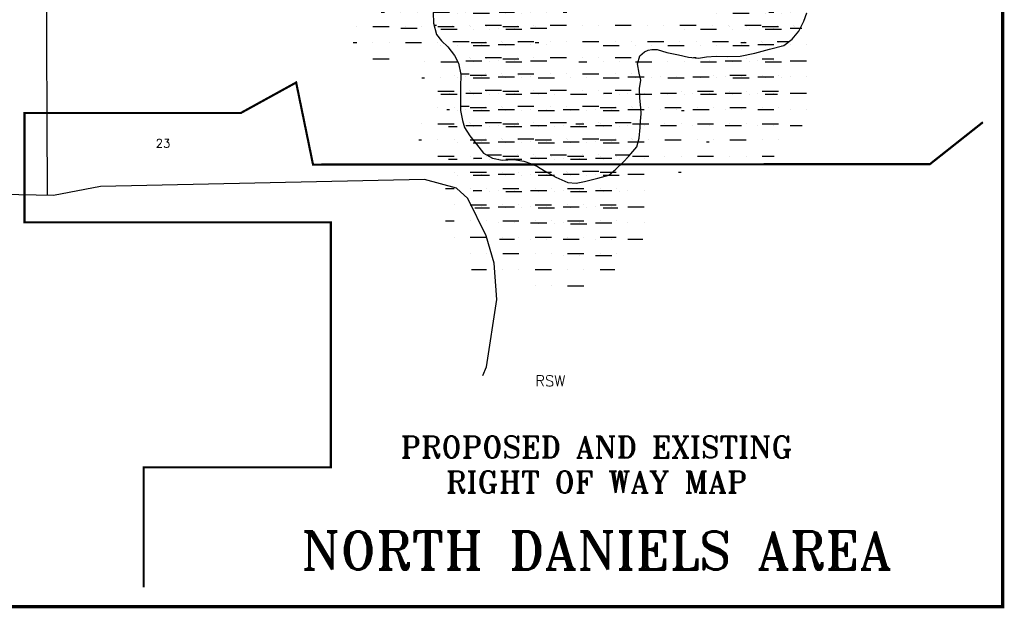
# Model space of a CAD drawing. Extents: x 213162 to 260736, y 787639 to 849969.
# Tile 12 of 17: x 242595 to 251699, y 801458 to 806901. Entities that reach past the tile are written whole.
import ezdxf
from ezdxf.enums import TextEntityAlignment as Align

# ---------------------------------------------------------------- set-up
doc = ezdxf.new("R2010")
doc.units = 0
doc.header["$LTSCALE"] = 800
doc.layers.get('0').update_dxf_attribs({"linetype": 'CONTINUOUS'})
for name, color, linetype in [('AIR', 10, 'CONTINUOUS'), ('HATCH', 3, 'CONTINUOUS'), ('MAJROADS', 1, 'CONTINUOUS'), ('MINROADS', 1, 'CONTINUOUS'), ('NBORDER', 1, 'CONTINUOUS'), ('TEXT', 7, 'CONTINUOUS'), ('WL-PRESERVE', 14, 'CONTINUOUS')]:
    doc.layers.add(name, color=color, linetype=linetype)
doc.layers.get('0').off()
doc.styles.get("Standard").update_dxf_attribs({"font": 'ROMANT'})

# ---------------------------------------------------------------- blocks, each defined once
blk = doc.blocks.new('*X')
at = {"color": 0}
for p, q in [((245850, 807900), (245850, 807900)), ((246000, 807900), (246150, 807900)), ((246300, 807900), (246300, 807900)), ((246450, 807900), (246450, 807900)), ((246600, 807900), (246750, 807900)), ((246900, 807900), (246900, 807900)), ((247050, 807900), (247050, 807900)), ((247200, 807900), (247350, 807900)), ((247500, 807900), (247500, 807900)), ((249300, 807900), (249300, 807900)), ((249450, 807900), (249450, 807900)), ((249600, 807900), (249750, 807900)), ((249900, 807900), (249900, 807900)), ((245818.4, 807750), (245850, 807750)), ((246000, 807750), (246000, 807750)), ((246150, 807750), (246150, 807750)), ((246300, 807750), (246450, 807750)), ((246600, 807750), (246600, 807750)), ((246909.7, 807750), (247050, 807750)), ((247200, 807750), (247200, 807750)), ((247350, 807750), (247350, 807750)), ((247500, 807750), (247535.4, 807750)), ((249403.3, 807750), (249450, 807750)), ((249600, 807750), (249600, 807750)), ((249750, 807750), (249750, 807750)), ((246000, 807600), (246150, 807600)), ((246900, 807600), (246900, 807600)), ((247050, 807600), (247050, 807600)), ((247200, 807600), (247350, 807600)), ((249450, 807600), (249450, 807600)), ((249600, 807600), (249707, 807600)), ((246750, 807450), (246750, 807450)), ((246900, 807450), (247050, 807450)), ((247200, 807450), (247200, 807450)), ((247350, 807450), (247350, 807450)), ((249150, 807450), (249150, 807450)), ((249300, 807450), (249450, 807450)), ((249600, 807450), (249600, 807450)), ((249750, 807450), (249750, 807450)), ((246600, 807300), (246750, 807300)), ((246900, 807300), (246900, 807300)), ((247050, 807300), (247050, 807300)), ((247200, 807300), (247350, 807300)), ((248850, 807300), (248850, 807300)), ((249000, 807300), (249150, 807300)), ((249300, 807300), (249300, 807300)), ((249450, 807300), (249450, 807300)), ((249600, 807300), (249750, 807300)), ((246600, 807150), (246600, 807150)), ((246750, 807150), (246750, 807150)), ((246900, 807150), (247050, 807150)), ((247200, 807150), (247200, 807150)), ((248100, 807150), (248250, 807150)), ((248400, 807150), (248400, 807150)), ((248550, 807150), (248550, 807150)), ((248700, 807150), (248850, 807150)), ((249000, 807150), (249000, 807150)), ((249150, 807150), (249150, 807150)), ((249300, 807150), (249450, 807150)), ((249600, 807150), (249600, 807150)), ((249750, 807150), (249750, 807150)), ((246450, 807000), (246450, 807000)), ((246600, 807000), (246750, 807000)), ((246900, 807000), (246900, 807000)), ((247050, 807000), (247050, 807000)), ((247200, 807000), (247350, 807000)), ((247875.8, 807000), (247950, 807000)), ((248100, 807000), (248100, 807000)), ((248250, 807000), (248250, 807000)), ((248400, 807000), (248550, 807000)), ((248700, 807000), (248700, 807000)), ((248850, 807000), (248850, 807000)), ((249000, 807000), (249150, 807000)), ((249300, 807000), (249300, 807000)), ((249450, 807000), (249450, 807000)), ((249600, 807000), (249750, 807000)), ((246425, 806850), (246450, 806850)), ((246600, 806850), (246600, 806850)), ((246750, 806850), (246750, 806850)), ((246900, 806850), (247050, 806850)), ((247200, 806850), (247200, 806850)), ((247350, 806850), (247350, 806850)), ((247500, 806850), (247650, 806850)), ((247800, 806850), (247800, 806850)), ((247950, 806850), (247950, 806850)), ((248100, 806850), (248250, 806850)), ((248400, 806850), (248400, 806850)), ((248550, 806850), (248550, 806850)), ((248700, 806850), (248850, 806850)), ((249000, 806850), (249000, 806850)), ((249150, 806850), (249150, 806850)), ((249300, 806850), (249450, 806850)), ((249600, 806850), (249600, 806850)), ((249750, 806850), (249750, 806850)), ((246600, 806700), (246750, 806700)), ((246900, 806700), (246900, 806700)), ((247050, 806700), (247050, 806700)), ((247200, 806700), (247350, 806700)), ((247500, 806700), (247500, 806700)), ((247650, 806700), (247650, 806700)), ((247800, 806700), (247950, 806700)), ((248100, 806700), (248100, 806700)), ((248250, 806700), (248250, 806700)), ((248400, 806700), (248550, 806700)), ((248700, 806700), (248700, 806700)), ((248850, 806700), (248850, 806700)), ((249000, 806700), (249150, 806700)), ((249300, 806700), (249300, 806700)), ((249450, 806700), (249450, 806700)), ((249600, 806700), (249711.7, 806700)), ((246750, 806550), (246750, 806550)), ((246900, 806550), (247050, 806550)), ((247200, 806550), (247200, 806550)), ((247350, 806550), (247350, 806550)), ((247500, 806550), (247650, 806550)), ((247800, 806550), (247800, 806550)), ((247950, 806550), (247950, 806550)), ((248100, 806550), (248250, 806550)), ((248826, 806550), (248850, 806550)), ((246671.7, 806400), (246750, 806400)), ((246900, 806400), (246900, 806400)), ((247050, 806400), (247050, 806400)), ((247200, 806400), (247350, 806400)), ((247500, 806400), (247500, 806400)), ((247650, 806400), (247650, 806400)), ((247800, 806400), (247950, 806400)), ((248100, 806400), (248100, 806400)), ((248250, 806400), (248250, 806400)), ((246750, 806250), (246750, 806250)), ((246900, 806250), (247050, 806250)), ((247200, 806250), (247200, 806250)), ((247350, 806250), (247350, 806250)), ((247500, 806250), (247650, 806250)), ((247800, 806250), (247800, 806250)), ((247950, 806250), (247950, 806250)), ((248100, 806250), (248250, 806250)), ((246670.5, 806100), (246750, 806100)), ((246900, 806100), (246900, 806100)), ((247050, 806100), (247050, 806100)), ((247200, 806100), (247350, 806100)), ((247500, 806100), (247500, 806100)), ((247650, 806100), (247650, 806100)), ((247800, 806100), (247950, 806100)), ((248100, 806100), (248100, 806100)), ((248250, 806100), (248250, 806100)), ((246750, 805950), (246750, 805950)), ((246900, 805950), (247050, 805950)), ((247200, 805950), (247200, 805950)), ((247350, 805950), (247350, 805950)), ((247500, 805950), (247650, 805950)), ((247800, 805950), (247800, 805950)), ((247950, 805950), (247950, 805950)), ((248100, 805950), (248250, 805950)), ((246900, 805800), (246900, 805800)), ((247050, 805800), (247050, 805800)), ((247200, 805800), (247350, 805800)), ((247500, 805800), (247500, 805800)), ((247650, 805800), (247650, 805800)), ((247800, 805800), (247950, 805800)), ((248100, 805800), (248100, 805800)), ((248250, 805800), (248250, 805800)), ((246913, 805650), (247050, 805650)), ((247200, 805650), (247200, 805650)), ((247350, 805650), (247350, 805650)), ((247500, 805650), (247650, 805650)), ((247800, 805650), (247800, 805650)), ((247950, 805650), (247950, 805650)), ((248100, 805650), (248237.6, 805650)), ((247500, 805500), (247500, 805500)), ((247650, 805500), (247650, 805500)), ((247800, 805500), (247950, 805500))]:
    blk.add_line(p, q, dxfattribs=at)

msp = doc.modelspace()

# ---------------------------------------------------------------- linework, layer by layer
at = {"layer": 'AIR', "color": 0, "const_width": 20}
msp.add_lwpolyline([(243741, 801650.6), (243741, 802762), (245472, 802762), (245472, 805027), (242639, 805027), (242639, 806038), (244639, 806038), (245151, 806320), (245307, 805561), (251011.4, 805565.3), (251501.2, 805952.9)], dxfattribs=at)
at = {"layer": 'MAJROADS', "color": 0}
msp.add_lwpolyline([(246878.5, 803610.7), (246911.1, 803690), (247007.4, 804312.6), (246982.9, 804648.6), (246907.5, 804903.2), (246739.1, 805246.7), (246632.2, 805341.7), (246339.2, 805422.6), (243340.7, 805357.2), (242908.2, 805275.7), (240008.8, 805329.2), (237588.7, 805349.9)], dxfattribs=at)
at = {"layer": 'MINROADS', "color": 0}
msp.add_lwpolyline([(242821.2, 811624.3), (242849.2, 805278.3)], dxfattribs=at)
at = {"layer": 'NBORDER', "color": 0, "const_width": 30}
msp.add_lwpolyline([(218684, 801472.7), (251684, 801472.7), (251684, 822672.7), (218684, 822672.7)], close=True, dxfattribs=at)
at = {"layer": 'WL-PRESERVE', "color": 0}
msp.add_lwpolyline([(246419.3, 806967.7), (246420.2, 806867.3), (246448.9, 806765.5), (246495.2, 806704.9), (246554.3, 806648.7), (246615.3, 806570.9), (246652.1, 806498.6), (246672.8, 806394.7), (246671.4, 806277.7), (246669.2, 806166.4), (246671.3, 806062), (246689, 805968.9), (246708, 805904), (246756.9, 805828.2), (246819.9, 805749.2), (246883.3, 805666.9), (246966.5, 805619.5), (247056.3, 805602.6), (247164.7, 805606.8), (247255.6, 805593.6), (247327, 805569.3), (247382.6, 805543.7), (247446.9, 805502.8), (247551.4, 805444), (247662.8, 805395.1), (247739.2, 805388.1), (247817, 805403.3), (247939.3, 805434.1), (248042.6, 805464.4), (248107.7, 805517.2), (248174.1, 805582.9), (248228.2, 805638.8), (248299.9, 805724.6), (248323.6, 805804), (248333.3, 805904), (248335.9, 805963.3), (248340.7, 806030.1), (248338.9, 806085.8), (248329.8, 806174.2), (248324.9, 806265.6), (248337.1, 806340.2), (248322.4, 806407.2), (248307.6, 806491.6), (248328.2, 806566.8), (248370.6, 806602.8), (248406, 806620.5), (248439.5, 806626.6), (248489.5, 806623.8), (248578.9, 806598.9), (248685.5, 806575.6), (248780, 806553.5), (248871.1, 806546.6), (248946.8, 806557.9), (249036.1, 806562.1), (249135.1, 806561.9), (249255.5, 806564.6), (249391.2, 806592.8), (249529.1, 806629.5), (249659.5, 806661.3), (249738.8, 806720.1), (249798, 806795.2), (249845.3, 806887.2), (249873.4, 806965)], dxfattribs=at)

# ---------------------------------------------------------------- block references
at = {"layer": 'HATCH', "color": 0}
for p in [(0, 0), (0, 0), (0, 0), (0, 0), (0, 0), (0, 0), (0, 0), (0, 0), (0, 0), (0, 0), (0, 0), (0, 0), (0, 0), (0, 0), (0, 0), (0, 0), (0, 0), (0, 0), (0, 0), (0, 0), (0, 0), (0, 0), (0, 0), (-110.8, -487.6), (118.4, -778.9), (-139.4, -1060.6)]:
    msp.add_blockref('*X', p, dxfattribs=at)

# ---------------------------------------------------------------- texts
at = {"layer": 'NBORDER', "color": 0}
msp.add_text('NORTH DANIELS AREA', height=350, dxfattribs=at).set_placement((247929.2, 801817.7), align=Align.CENTER)
at = {"layer": 'TEXT', "color": 0}
for s, height, p in [('23', 80, (243851, 805717.5)), ('RSW', 100, (247361.8, 803511))]:
    msp.add_text(s, height=height, dxfattribs=at).set_placement(p)
for s, p in [('PROPOSED AND EXISTING', (247929.2, 802849.7)), ('RIGHT OF WAY MAP', (247929.2, 802525.9))]:
    msp.add_text(s, height=200, dxfattribs=at).set_placement(p, align=Align.CENTER)

doc.saveas('drawing.dxf')
